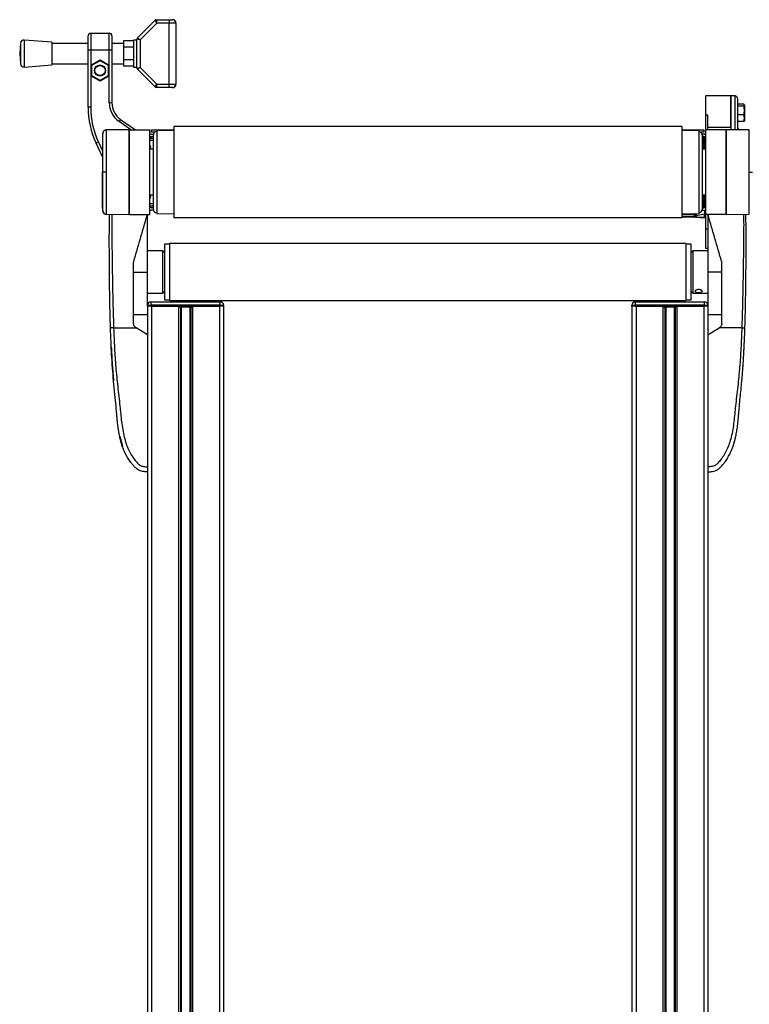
# Model space of a CAD drawing. Header units: millimetres. Extents: x 0 to 420, y 0 to 297.
# Tile 96 of 98: x 298 to 319, y 212 to 240. Entities that reach past the tile are written whole.
import ezdxf

# ---------------------------------------------------------------- set-up
doc = ezdxf.new("R2010")
doc.units = ezdxf.units.MM
doc.layers.add('QUOTE', color=174, linetype='Continuous')
doc.styles.add('SLDTEXTSTYLE3', font='TXT', dxfattribs={"width": 0.75})
doc.dimstyles.new('SLDDIMSTYLE2', dxfattribs={"dimtxt": 3, "dimasz": 3, "dimexe": 0, "dimexo": 0.0625, "dimgap": 0.75, "dimtad": 1, "dimlfac": 21.190584, "dimrnd": 1e-09, "dimzin": 12, "dimdsep": 46, "dimtxsty": 'SLDTEXTSTYLE3', "dimsah": 1, "dimcen": 0.09, "dimadec": 0, "dimazin": 3, "dimtfac": 1, "dimtdec": 3, "dimtofl": 0, "dimtmove": 0, "dimatfit": 3, "dimfxl": 0, "dimfrac": 2, "dimtolj": 1, "dimtzin": 12, "dimarcsym": 0})

# ---------------------------------------------------------------- blocks, each defined once
blk = doc.blocks.new('_D_2')
at = {"layer": 'QUOTE'}
for p, q in [((319.345, 236.964), (330.7, 236.964)), ((328.7, 194.063), (328.7, 236.964)), ((324.988, 194.063), (330.7, 194.063))]:
    blk.add_line(p, q, dxfattribs=at)
for points in [[(328.7, 236.964), (328.2, 233.964), (329.2, 233.964)], [(328.7, 194.063), (329.2, 197.063), (328.2, 197.063)]]:
    blk.add_solid(points, dxfattribs=at)
at = {"layer": 'QUOTE', "insert": (324.833, 210.526), "char_height": 3, "attachment_point": 1, "rotation": 90, "style": 'SLDTEXTSTYLE3'}
blk.add_mtext('909,1', dxfattribs=at)

msp = doc.modelspace()

# ---------------------------------------------------------------- linework, layer by layer
at = {"color": 7, "linetype": 'Continuous', "lineweight": 25}
for p, q in [((301.4695, 239.4318), (301.96096, 239.92325)), ((302.01388, 239.84269), (301.55006, 239.37888)), ((302.01388, 239.84269), (301.96096, 239.92325)), ((301.99433, 239.93707), (302.01388, 239.84269)), ((301.99433, 239.93707), (302.35231, 239.93707)), ((302.35231, 239.84269), (302.01388, 239.84269)), ((302.35231, 239.93707), (302.35231, 239.84269)), ((302.35231, 239.93707), (302.44669, 239.93707)), ((302.35231, 238.14382), (302.35231, 239.84269)), ((302.54107, 239.84269), (302.35231, 239.84269)), ((302.49388, 239.93707), (302.44669, 239.93707)), ((302.54107, 239.88988), (302.49388, 239.93707)), ((302.54107, 239.84269), (302.54107, 239.88988)), ((302.54107, 239.84269), (302.54107, 238.14382)), ((300.16786, 239.55955), (300.16786, 239.08764)), ((300.16786, 239.55955), (300.68696, 239.55955)), ((300.68696, 239.08764), (300.68696, 239.55955)), ((298.21142, 239.28386), (298.18925, 238.99326)), ((298.21142, 239.28386), (298.21142, 238.70266)), ((299.08587, 239.3118), (298.31271, 239.37078)), ((298.31271, 239.37078), (298.31271, 238.61573)), ((299.08587, 239.3118), (299.08587, 238.67472)), ((300.09708, 239.2764), (299.08587, 239.2764)), ((300.09708, 239.08764), (300.09708, 239.48876)), ((300.75775, 239.48876), (300.75775, 239.08764)), ((301.07816, 239.2764), (300.75775, 239.2764)), ((301.3613, 239.34745), (301.07816, 239.34745)), ((301.07816, 239.34745), (301.07816, 239.17036)), ((301.45568, 239.37078), (301.3613, 239.37078)), ((301.3613, 239.37078), (301.3613, 238.61573)), ((301.55006, 239.37888), (301.45568, 239.39843)), ((301.45568, 238.58809), (301.45568, 239.39843)), ((301.4695, 239.4318), (301.55006, 239.37888)), ((301.55006, 239.37888), (301.55006, 238.60764)), ((298.18925, 238.99326), (298.21142, 238.70266)), ((300.09708, 237.49561), (300.09708, 239.08764)), ((300.16786, 239.08764), (300.09708, 239.08764)), ((300.16786, 239.08764), (300.16786, 238.6712)), ((300.68696, 239.08764), (300.16786, 239.08764)), ((300.68696, 238.6712), (300.68696, 239.08764)), ((300.75775, 239.08764), (300.68696, 239.08764)), ((300.75775, 239.08764), (300.75775, 237.62242)), ((301.3613, 239.17036), (301.07816, 239.17036)), ((301.07816, 239.17036), (301.07816, 238.81616)), ((299.08587, 238.71011), (300.09708, 238.71011)), ((300.16786, 238.6712), (300.42741, 238.82105)), ((300.42741, 238.79381), (300.19146, 238.65758)), ((300.42741, 238.82105), (300.42741, 238.79381)), ((300.42741, 238.82105), (300.68696, 238.6712)), ((300.66337, 238.65758), (300.42741, 238.79381)), ((300.75775, 238.71011), (301.07816, 238.71011)), ((301.3613, 238.81616), (301.07816, 238.81616)), ((301.07816, 238.81616), (301.07816, 238.63907)), ((298.31271, 238.61573), (299.08587, 238.67472)), ((300.16786, 238.6712), (300.19146, 238.65758)), ((300.16786, 238.6712), (300.16786, 238.3715)), ((300.19146, 238.65758), (300.19146, 238.38512)), ((300.68696, 238.6712), (300.66337, 238.65758)), ((300.66337, 238.38512), (300.66337, 238.65758)), ((300.68696, 238.3715), (300.68696, 238.6712)), ((301.3613, 238.63907), (301.07816, 238.63907)), ((301.3613, 238.61573), (301.45568, 238.61573)), ((301.45568, 238.58809), (301.55006, 238.60764)), ((301.55006, 238.60764), (301.4695, 238.55472)), ((301.96096, 238.06327), (301.4695, 238.55472)), ((301.55006, 238.60764), (302.01388, 238.14382)), ((300.19146, 238.38512), (300.16786, 238.3715)), ((300.42741, 238.22165), (300.16786, 238.3715)), ((300.16786, 238.3715), (300.16786, 237.49561)), ((300.19146, 238.38512), (300.42741, 238.24889)), ((300.42741, 238.24889), (300.66337, 238.38512)), ((300.68696, 238.3715), (300.42741, 238.22165)), ((300.42741, 238.24889), (300.42741, 238.22165)), ((300.66337, 238.38512), (300.68696, 238.3715)), ((300.68696, 237.62242), (300.68696, 238.3715)), ((301.96096, 238.06327), (302.01388, 238.14382)), ((302.01388, 238.14382), (301.99433, 238.04944)), ((302.35231, 238.04944), (301.99433, 238.04944)), ((302.01388, 238.14382), (302.35231, 238.14382)), ((302.35231, 238.14382), (302.54107, 238.14382)), ((302.35231, 238.04944), (302.35231, 238.14382)), ((302.44669, 238.04944), (302.35231, 238.04944)), ((302.44669, 238.04944), (302.49388, 238.04944)), ((302.49388, 238.04944), (302.54107, 238.09663)), ((302.54107, 238.09663), (302.54107, 238.14382)), ((300.75775, 237.62242), (300.68696, 237.62242)), ((318.00597, 237.81349), (317.29811, 237.81349)), ((317.29811, 237.81349), (317.29811, 237.27273)), ((318.12519, 237.81141), (318.00597, 237.81349)), ((318.00597, 236.94475), (318.00597, 237.81349)), ((318.00597, 237.81349), (318.00597, 236.94475)), ((318.12519, 236.86323), (318.12519, 237.81141)), ((318.19474, 237.74063), (318.19474, 236.86679)), ((300.16786, 237.49561), (300.09708, 237.49561)), ((318.37124, 237.58207), (318.19474, 237.58207)), ((318.37124, 237.52557), (318.19474, 237.52557)), ((318.3835, 237.55382), (318.37124, 237.58207)), ((318.37124, 237.52557), (318.3835, 237.55382)), ((318.3835, 237.55382), (318.3835, 237.40533)), ((318.3835, 237.40533), (318.3835, 237.19309)), ((300.99923, 237.15854), (300.95862, 237.10056)), ((301.28836, 236.86967), (300.95862, 237.10056)), ((300.99923, 237.15854), (301.41178, 236.86967)), ((317.3689, 237.27273), (317.29811, 237.27273)), ((317.29811, 237.27273), (317.29811, 236.86967)), ((317.3689, 236.94475), (317.3689, 237.27273)), ((318.37124, 237.28509), (318.19474, 237.28509)), ((318.37124, 237.1011), (318.19474, 237.1011)), ((318.3835, 237.19309), (318.37124, 237.28509)), ((318.37124, 237.1011), (318.3835, 237.19309)), ((318.3835, 237.12934), (318.37124, 237.1011)), ((318.3835, 237.19309), (318.3835, 237.12391)), ((301.22965, 236.86947), (300.59767, 236.86395)), ((301.22965, 236.86947), (301.22965, 234.51034)), ((301.25325, 236.84608), (301.22965, 236.84649)), ((301.25325, 236.86967), (301.81954, 236.86967)), ((301.25325, 234.51014), (301.25325, 236.86967)), ((301.81954, 234.51014), (301.81954, 236.86967)), ((301.86673, 236.79889), (301.86673, 236.86967)), ((301.86673, 236.86967), (302.10268, 236.86967)), ((301.94587, 236.79889), (301.86673, 236.79889)), ((302.48021, 236.84903), (302.0083, 236.84608)), ((302.0083, 236.84608), (302.0083, 234.53373)), ((302.10268, 236.86967), (302.48021, 236.86967)), ((302.10268, 236.86967), (302.10268, 236.84667)), ((316.63744, 236.96406), (302.48021, 236.96406)), ((302.48021, 236.96406), (302.48021, 234.41575)), ((316.63744, 236.96406), (316.63744, 234.41575)), ((316.63744, 236.86967), (317.01497, 236.86967)), ((317.10935, 236.84608), (316.63744, 236.84903)), ((317.01497, 236.86967), (317.25092, 236.86967)), ((317.01497, 236.84667), (317.01497, 236.86967)), ((317.10935, 236.84608), (317.10935, 234.53373)), ((317.25092, 236.79889), (317.17178, 236.79889)), ((317.25092, 236.86967), (317.25092, 236.79889)), ((317.8644, 236.86967), (317.29811, 236.86967)), ((317.29811, 236.86967), (317.29811, 234.51014)), ((317.3689, 236.94475), (318.00597, 236.94475)), ((317.3689, 236.86967), (317.3689, 236.94475)), ((317.8644, 236.86967), (317.8644, 234.51014)), ((317.888, 236.84649), (317.8644, 236.84608)), ((318.51998, 236.86395), (317.888, 236.86947)), ((317.888, 234.51034), (317.888, 236.86947)), ((318.00597, 236.94475), (318.00597, 236.86427)), ((300.3823, 236.52834), (300.31815, 236.49842)), ((300.3823, 236.52834), (300.4982, 236.2798)), ((301.91392, 236.56787), (301.81954, 236.56869)), ((301.81989, 236.63947), (301.91392, 236.63865)), ((301.86673, 236.7517), (301.91692, 236.7517)), ((301.86673, 236.68091), (301.91392, 236.68091)), ((301.91392, 235.6899), (301.91392, 236.7281)), ((317.25092, 236.7517), (317.20073, 236.7517)), ((317.20373, 236.7281), (317.20373, 235.6899)), ((317.25092, 236.68091), (317.20373, 236.68091)), ((317.20373, 236.67943), (317.23594, 236.68027)), ((317.20373, 236.65583), (317.23615, 236.65668)), ((317.23615, 236.61002), (317.20373, 236.60917)), ((317.23615, 236.32698), (317.23615, 236.61002)), ((317.26036, 236.63309), (317.26036, 236.32698)), ((317.27924, 236.63309), (317.26036, 236.63309)), ((317.26294, 236.75108), (317.2741, 236.75128)), ((317.2741, 236.66247), (317.2741, 236.67482)), ((317.27924, 236.63309), (317.27924, 236.40673)), ((300.4982, 236.1123), (300.31815, 236.49842)), ((301.91392, 236.32698), (301.81954, 236.32698)), ((317.29811, 236.32698), (317.20373, 236.32698)), ((317.27924, 236.36049), (317.27924, 236.32698)), ((300.50469, 235.6899), (300.4982, 235.6899)), ((301.91392, 234.65171), (301.91392, 235.6899)), ((317.20373, 235.6899), (317.20373, 234.65171)), ((301.81954, 235.05283), (301.91392, 235.05283)), ((317.20373, 235.05283), (317.29811, 235.05283)), ((317.23615, 234.76979), (317.23615, 235.05283)), ((317.26036, 235.05283), (317.26036, 234.74672)), ((317.27924, 235.05283), (317.27924, 235.01932)), ((317.27924, 234.97308), (317.27924, 234.74672)), ((301.81954, 234.81112), (301.91392, 234.81194)), ((301.91392, 234.74116), (301.81989, 234.74034)), ((301.91392, 234.6989), (301.86673, 234.6989)), ((301.91692, 234.62811), (301.86673, 234.62811)), ((317.20049, 234.62718), (317.20495, 234.62811)), ((317.20073, 234.62811), (317.25092, 234.62811)), ((317.20373, 234.77064), (317.23615, 234.76979)), ((317.23615, 234.72313), (317.20373, 234.72398)), ((317.23594, 234.69954), (317.20373, 234.70038)), ((317.20373, 234.6989), (317.25092, 234.6989)), ((317.26036, 234.74672), (317.27924, 234.74672)), ((317.2741, 234.70499), (317.2741, 234.71733)), ((300.59767, 234.51586), (301.22965, 234.51034)), ((301.22965, 234.53332), (301.25325, 234.53373)), ((301.25325, 234.51014), (301.81954, 234.51014)), ((301.73942, 234.47794), (301.74399, 234.51014)), ((301.74875, 232.90565), (301.74875, 234.51014)), ((302.0083, 234.53373), (302.48021, 234.53078)), ((316.63744, 234.41575), (302.48021, 234.41575)), ((316.63744, 234.53078), (317.10935, 234.53373)), ((316.63744, 234.5177), (316.99096, 234.52387)), ((316.99096, 234.50514), (316.63744, 234.49897)), ((316.63744, 234.47234), (316.99096, 234.46617)), ((317.2741, 234.42539), (316.63744, 234.4365)), ((316.99096, 234.46617), (316.99096, 234.50514)), ((317.01497, 234.50028), (317.01497, 234.4894)), ((317.01497, 234.4894), (317.01497, 234.45689)), ((317.27534, 234.52051), (317.03774, 234.47093)), ((317.03774, 234.47093), (317.03774, 234.46275)), ((317.2741, 234.42664), (317.27534, 234.42665)), ((317.27534, 234.42665), (317.27534, 234.52051)), ((317.8644, 234.51014), (317.29811, 234.51014)), ((317.29811, 234.51014), (317.29811, 234.10708)), ((317.3689, 234.51014), (317.3689, 232.90565)), ((317.37366, 234.51014), (317.37823, 234.47794)), ((317.8644, 234.53373), (317.888, 234.53332)), ((317.888, 234.51034), (318.51998, 234.51586)), ((317.29811, 234.10708), (317.29811, 233.56632)), ((317.29811, 234.10708), (317.3689, 234.10708)), ((302.17347, 233.49553), (301.74875, 233.49553)), ((302.22066, 233.44834), (302.17347, 233.49553)), ((302.17347, 232.66313), (302.17347, 233.49553)), ((302.36223, 233.6843), (302.22066, 233.6843)), ((302.22066, 233.6843), (302.22066, 232.127)), ((316.75542, 233.70081), (302.36223, 233.70081)), ((302.36223, 233.70081), (302.36223, 232.11048)), ((316.75542, 233.70081), (316.75542, 232.11048)), ((316.89699, 233.6843), (316.75542, 233.6843)), ((316.89699, 232.60739), (316.89699, 233.6843)), ((316.94418, 233.49553), (316.89699, 233.44834)), ((317.3689, 233.49553), (316.94418, 233.49553)), ((316.94418, 233.49553), (316.94418, 232.31576)), ((317.29811, 233.56632), (317.3689, 233.56632)), ((301.3625, 233.1581), (301.3681, 233.19753)), ((317.74955, 233.19753), (317.75515, 233.1581)), ((301.3625, 232.90565), (301.74875, 232.90565)), ((301.74875, 231.98071), (301.74875, 232.90565)), ((317.3689, 232.90565), (317.3689, 231.98071)), ((317.75515, 232.90565), (317.3689, 232.90565)), ((302.17347, 232.31576), (302.17347, 232.66313)), ((316.89699, 232.127), (316.89699, 232.60739)), ((301.74875, 232.31576), (302.17347, 232.31576)), ((302.17347, 232.31576), (302.22066, 232.36296)), ((302.22066, 232.127), (302.36223, 232.127)), ((316.75542, 232.127), (316.89699, 232.127)), ((316.89699, 232.36296), (316.94418, 232.31576)), ((316.94418, 232.31576), (317.3689, 232.31576)), ((301.74875, 231.98071), (301.84313, 231.98071)), ((301.74875, 231.95711), (301.74875, 231.98071)), ((301.74875, 231.95711), (301.74875, 201.75502)), ((301.84313, 231.95711), (301.74875, 231.95711)), ((301.84313, 232.07509), (301.84313, 231.98071)), ((301.84313, 232.07509), (303.77796, 232.07509)), ((301.84313, 231.98071), (301.84313, 231.95711)), ((303.77796, 231.98071), (301.84313, 231.98071)), ((301.84313, 231.95711), (303.77796, 231.95711)), ((301.86673, 231.95711), (301.86673, 201.75502)), ((301.86673, 231.95711), (302.6147, 231.95711)), ((302.36223, 232.11048), (316.75542, 232.11048)), ((302.6147, 231.95711), (302.6147, 201.75502)), ((302.66586, 231.93352), (302.66586, 201.75502)), ((302.69295, 231.93352), (302.69295, 201.75502)), ((302.73289, 231.93352), (302.74768, 231.93352)), ((302.75136, 231.93352), (302.75136, 231.95711)), ((302.83819, 231.93352), (302.83819, 231.95711)), ((302.84187, 231.93352), (302.84767, 231.93352)), ((302.92814, 231.93352), (302.92814, 201.75502)), ((302.95523, 231.93352), (302.95523, 201.75502)), ((303.00639, 231.95711), (303.00639, 201.75502)), ((303.00639, 231.95711), (303.75436, 231.95711)), ((303.75436, 231.95711), (303.75436, 201.75502)), ((303.77796, 231.98071), (303.77796, 232.07509)), ((303.77796, 231.95711), (303.77796, 231.98071)), ((303.77796, 231.98071), (303.87234, 231.98071)), ((303.87234, 231.95711), (303.77796, 231.95711)), ((303.87234, 231.98071), (303.87234, 231.95711)), ((303.87234, 231.95711), (303.87234, 201.75502)), ((315.24531, 231.98071), (315.3397, 231.98071)), ((315.24531, 231.95711), (315.24531, 231.98071)), ((315.24531, 231.95711), (315.24531, 201.75502)), ((315.3397, 231.95711), (315.24531, 231.95711)), ((315.3397, 232.07509), (315.3397, 231.98071)), ((315.3397, 232.07509), (317.27452, 232.07509)), ((315.3397, 231.98071), (315.3397, 231.95711)), ((317.27452, 231.98071), (315.3397, 231.98071)), ((315.3397, 231.95711), (317.27452, 231.95711)), ((315.36329, 231.95711), (315.36329, 201.75502)), ((315.36329, 231.95711), (316.11126, 231.95711)), ((316.11126, 231.95711), (316.11126, 201.75502)), ((316.16242, 231.93352), (316.16242, 201.75502)), ((316.18951, 231.93352), (316.18951, 201.75502)), ((316.22945, 231.93352), (316.24424, 231.93352)), ((316.24792, 231.93352), (316.24792, 231.95711)), ((316.33475, 231.93352), (316.33475, 231.95711)), ((316.33843, 231.93352), (316.34423, 231.93352)), ((316.4247, 231.93352), (316.4247, 201.75502)), ((316.45179, 231.93352), (316.45179, 201.75502)), ((316.50295, 231.95711), (317.25092, 231.95711)), ((316.50295, 231.95711), (316.50295, 201.75502)), ((317.25092, 231.95711), (317.25092, 201.75502)), ((317.27452, 231.98071), (317.27452, 232.07509)), ((317.27452, 231.95711), (317.27452, 231.98071)), ((317.27452, 231.98071), (317.3689, 231.98071)), ((317.3689, 231.95711), (317.27452, 231.95711)), ((317.3689, 231.98071), (317.3689, 231.95711)), ((317.3689, 231.95711), (317.3689, 201.75502)), ((301.3625, 231.72588), (301.74875, 231.72588)), ((317.3689, 231.72588), (317.75515, 231.72588)), ((300.806, 231.34835), (301.4349, 231.34835)), ((301.4349, 231.34835), (301.43111, 231.35064)), ((301.74875, 231.15959), (301.4349, 231.34835)), ((317.3689, 231.15959), (317.68275, 231.34835)), ((317.68275, 231.34835), (317.68655, 231.35064)), ((318.31165, 231.34835), (317.68275, 231.34835)), ((301.74875, 231.15959), (301.74875, 227.47871)), ((317.3689, 231.15959), (317.3689, 227.47871)), ((300.74179, 230.80865), (300.7418, 230.80865)), ((318.37049, 230.70482), (318.37578, 230.80865)), ((300.74716, 230.70483), (300.74844, 230.67971)), ((300.75948, 230.47865), (300.79419, 230.00552)), ((318.35675, 230.4606), (318.35817, 230.47866)), ((318.34301, 230.24625), (318.34788, 230.32115)), ((300.97629, 228.32752), (301.0508, 228.05537)), ((318.06674, 228.05215), (318.12269, 228.23944)), ((301.3178, 227.78658), (301.29747, 227.82192))]:
    msp.add_line(p, q, dxfattribs=at)
at = {"color": 7, "linetype": 'Continuous', "lineweight": 25, "flags": 128}
for points in [[(300.59772, 235.68994), (300.58065, 235.68993), (300.56417, 235.68992), (300.54883, 235.68992), (300.53513, 235.68992), (300.52352, 235.68991), (300.5144, 235.68991), (300.50805, 235.68991), (300.50469, 235.6899)], [(318.51993, 235.68987), (318.537, 235.68988), (318.55348, 235.68988), (318.56882, 235.68989), (318.58252, 235.68989), (318.59413, 235.6899), (318.60326, 235.6899), (318.6096, 235.6899), (318.61296, 235.6899)], [(300.74671, 230.70482), (300.74672, 230.70482), (300.74672, 230.70483)], [(318.37093, 230.70484), (318.37093, 230.70483), (318.37094, 230.70483)], [(318.37094, 230.70482), (318.37093, 230.70482), (318.37093, 230.70483)]]:
    msp.add_lwpolyline(points, dxfattribs=at)
at = {"color": 7, "linetype": 'Continuous', "lineweight": 25}
for radius in [0.15337, 0.14157]:
    msp.add_circle((300.42741, 238.52135), radius, dxfattribs=at)
for centre, radius, start, end in [((301.99433, 239.88988), 0.04719, 90, 135), ((302.44669, 239.84269), 0.09438, 0, 90), ((300.16786, 239.48876), 0.07079, 90, 180), ((300.68696, 239.48876), 0.07079, 0, 90), ((298.30553, 239.27668), 0.09438, 85.637086, 175.637086), ((301.50287, 239.39843), 0.04719, 135, 180), ((298.30553, 238.70984), 0.09438, 184.362914, 274.362914), ((301.50287, 238.58809), 0.04719, 180, 225), ((301.99433, 238.09663), 0.04719, 225, 270), ((302.44669, 238.14382), 0.09438, 270, 0), ((301.32404, 237.62242), 0.63708, 180, 235), ((301.32404, 237.62242), 0.56629, 180, 235), ((318.12395, 237.74063), 0.07079, 0, 89), ((302.45661, 237.49561), 2.35954, 180, 205), ((302.45661, 237.49561), 2.28875, 180, 205), ((302.0083, 236.7281), 0.09438, 90, 180), ((317.10935, 236.7281), 0.09438, 0, 90), ((318.26552, 236.93594), 0.07079, 180, 259.753075), ((301.86673, 236.63372), 0.11798, 90, 113.578178), ((301.86673, 236.63372), 0.04719, 90, 180), ((317.27871, 236.63335), 0.04854, 151.27083, 208.72917), ((317.23718, 236.63309), 0.04719, 38.505574, 91.5), ((316.898, 236.66552), 0.33826, 358.501931, 2.498145), ((317.23676, 236.63309), 0.0236, 0, 91.5), ((317.237, 236.63336), 0.02336, 267.897265, 359.338363), ((317.25092, 236.63372), 0.11798, 66.421822, 90), ((317.25092, 236.63372), 0.04719, 0, 90), ((316.9251, 237.09146), 0.55302, 306.652263, 309.13059), ((317.28806, 236.74939), 0.01409, 172.280996, 179.853342), ((317.27452, 236.72769), 0.0236, 46.307151, 91), ((301.78415, 236.38361), 0.05899, 306.869898, 53.130102), ((317.33351, 236.38361), 0.05899, 126.869898, 233.130102), ((301.78415, 234.9962), 0.05899, 306.869898, 53.130102), ((317.33351, 234.9962), 0.05899, 126.869898, 233.130102), ((300.59837, 234.61491), 0.09426, 186.179486, 269.585698), ((301.86673, 234.74609), 0.04719, 180, 270), ((301.86673, 234.74609), 0.11798, 246.421822, 270), ((302.0083, 234.65171), 0.09438, 180, 270), ((317.10935, 234.65171), 0.09438, 270, 0), ((317.27871, 234.74646), 0.04854, 151.27083, 208.72917), ((316.898, 234.71428), 0.33826, 357.501855, 1.498069), ((317.23718, 234.74672), 0.04719, 268.5, 321.494426), ((317.237, 234.74645), 0.02336, 0.661637, 92.102735), ((317.23676, 234.74672), 0.0236, 268.5, 0), ((317.25092, 234.74609), 0.04719, 270, 0), ((317.25092, 234.74609), 0.11798, 270, 293.578178), ((316.9251, 234.28835), 0.55302, 50.86941, 53.347737), ((317.01195, 234.51451), 0.02298, 155.95366, 204.04634), ((316.90042, 234.53008), 0.09075, 356.077094, 1.837525), ((316.99137, 234.50028), 0.0236, 25.929341, 91), ((316.99154, 234.48959), 0.02343, 268.575283, 359.547871), ((316.85955, 234.57534), 0.14827, 339.269697, 343.429863), ((316.99137, 234.50028), 0.0236, 0, 25.929341), ((317.03258, 234.46948), 0.03548, 81.082524, 119.761892), ((317.03257, 234.44383), 0.02759, 79.201074, 129.646636), ((317.03257, 234.43565), 0.02759, 79.201074, 129.646636), ((317.27452, 234.44898), 0.0236, 269, 0), ((317.28051, 234.54761), 0.02759, 259.201074, 309.646636), ((301.84313, 231.98071), 0.09438, 90, 180), ((303.77796, 231.98071), 0.09438, 0, 90), ((315.3397, 231.98071), 0.09438, 90, 180), ((317.27452, 231.98071), 0.09438, 0, 90)]:
    msp.add_arc(centre, radius, start, end, dxfattribs=at)
for centre, major_axis, ratio, start_param, end_param in [((317.27452, 234.64091), (-0.00482, 0.48107), 0.00082193, 1.59255895, 1.82376246), ((316.99137, 236.79022), (0.00041, 2.35989), 0.00001526, 2.96708612, 3.09656734), ((333.48127, 236.50239), (57.92445, -0.42546), 0.03946155, 4.42463256, 4.42909478), ((317.03856, 234.59167), (0.00482, 0.48308), 0.0008151, 4.45976438, 4.53102055), ((317.27452, 236.78528), (0.00041, 2.35989), 0.00001526, 3.10907241, 3.14159239)]:
    msp.add_ellipse(centre, major_axis=major_axis, ratio=ratio, start_param=start_param, end_param=end_param, dxfattribs=at)
for points, knots in [([(318.3835, 237.40533), (318.38137, 237.44351), (318.37912, 237.48383), (318.37163, 237.52347), (318.37124, 237.52557)], [0, 0, 0, 0, 0.9470257, 1, 1, 1, 1]), ([(318.37124, 237.28509), (318.37275, 237.29327), (318.38007, 237.33297), (318.38198, 237.37331), (318.3835, 237.40533)], [0, 0, 0, 0, 0.20618569, 1, 1, 1, 1]), ([(300.59725, 236.86329), (300.58638, 236.86232), (300.56612, 236.8605), (300.54146, 236.84605), (300.52451, 236.82942), (300.51393, 236.81265), (300.50808, 236.79769), (300.50531, 236.78576), (300.50466, 236.77904), (300.5044, 236.77638)], [0, 0, 0, 0, 0.23161094, 0.43175805, 0.59816768, 0.7386349, 0.85377264, 0.94214638, 1, 1, 1, 1]), ([(300.5977, 236.86065), (300.5977, 236.8614), (300.59771, 236.86388), (300.5977, 236.83814), (300.59767, 236.78161), (300.59775, 236.69106), (300.59768, 236.57164), (300.5977, 236.42824), (300.59773, 236.26252), (300.59768, 236.08212), (300.59768, 235.8889), (300.59771, 235.75688), (300.59772, 235.68994)], [0, 0, 0, 0, 0.04254763, 0.14094275, 0.24679549, 0.35571793, 0.46156949, 0.57049069, 0.67634193, 0.78526289, 0.8910974, 1, 1, 1, 1]), ([(318.51993, 235.68987), (318.51995, 235.75494), (318.51997, 235.88696), (318.51998, 236.07856), (318.51992, 236.26082), (318.51995, 236.4253), (318.51997, 236.57034), (318.5199, 236.68907), (318.51998, 236.78087), (318.51995, 236.83743), (318.51994, 236.86367), (318.51995, 236.86125), (318.51995, 236.86048)], [0, 0, 0, 0, 0.1058464, 0.21476226, 0.32060969, 0.42952668, 0.53537443, 0.64429166, 0.75014055, 0.85905906, 0.95517315, 1, 1, 1, 1]), ([(300.50478, 236.78062), (300.5034, 236.76681), (300.50064, 236.7392), (300.49901, 236.71152), (300.4982, 236.69769)], [0, 0, 0, 0, 0.50056851, 1, 1, 1, 1]), ([(300.4982, 236.69226), (300.4982, 236.69316), (300.4982, 236.69571), (300.4982, 236.65281), (300.4982, 236.56676), (300.4982, 236.44237), (300.4982, 236.28467), (300.4982, 236.10161), (300.4982, 235.90043), (300.4982, 235.76002), (300.4982, 235.6899)], [0, 0, 0, 0, 0.07180829, 0.20466384, 0.33672462, 0.46947832, 0.6020078, 0.7343695, 0.86733844, 1, 1, 1, 1]), ([(300.50469, 235.6899), (300.50469, 235.75116), (300.5047, 235.87366), (300.50464, 236.0523), (300.50469, 236.22046), (300.50467, 236.37386), (300.50467, 236.50748), (300.50471, 236.61827), (300.50467, 236.70259), (300.50467, 236.75535), (300.50469, 236.77927), (300.50467, 236.77706), (300.50467, 236.77638)], [0, 0, 0, 0, 0.10740972, 0.21482222, 0.32223596, 0.42964854, 0.53707435, 0.64449857, 0.75192392, 0.85935037, 0.95662987, 1, 1, 1, 1]), ([(317.2741, 236.66247), (317.27558, 236.65791), (317.27867, 236.64836), (317.27904, 236.63833), (317.27924, 236.63309)], [0, 0, 0, 0, 0.47852581, 1, 1, 1, 1]), ([(300.4982, 234.68755), (300.4982, 234.68665), (300.4982, 234.6841), (300.4982, 234.727), (300.4982, 234.81305), (300.4982, 234.93744), (300.4982, 235.09514), (300.4982, 235.2782), (300.4982, 235.47938), (300.4982, 235.61978), (300.4982, 235.6899)], [0, 0, 0, 0, 0.07182898, 0.20468157, 0.3367394, 0.46949014, 0.60201668, 0.73437542, 0.8673414, 1, 1, 1, 1]), ([(300.50467, 234.60346), (300.50467, 234.60273), (300.50469, 234.60044), (300.50467, 234.62442), (300.50467, 234.67723), (300.50471, 234.76153), (300.50467, 234.87233), (300.50467, 235.00595), (300.50469, 235.15935), (300.50464, 235.32751), (300.5047, 235.50615), (300.50469, 235.62865), (300.50469, 235.6899)], [0, 0, 0, 0, 0.045196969, 0.142290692, 0.249511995, 0.356732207, 0.463951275, 0.571171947, 0.678379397, 0.785588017, 0.892795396, 1, 1, 1, 1]), ([(300.59772, 235.68994), (300.59771, 235.62487), (300.59768, 235.49285), (300.59768, 235.30125), (300.59773, 235.11899), (300.5977, 234.95451), (300.59768, 234.80946), (300.59775, 234.69074), (300.59767, 234.59894), (300.5977, 234.54238), (300.59771, 234.51614), (300.5977, 234.51856), (300.5977, 234.51933)], [0, 0, 0, 0, 0.1058464, 0.21476226, 0.32060969, 0.42952668, 0.53537443, 0.64429166, 0.75014055, 0.85905906, 0.95517315, 1, 1, 1, 1]), ([(318.51995, 234.51915), (318.51995, 234.51841), (318.51994, 234.51593), (318.51995, 234.54167), (318.51998, 234.5982), (318.5199, 234.68874), (318.51997, 234.80817), (318.51995, 234.95157), (318.51992, 235.11729), (318.51998, 235.29769), (318.51997, 235.49091), (318.51995, 235.62292), (318.51993, 235.68987)], [0, 0, 0, 0, 0.04254763, 0.14094275, 0.24679549, 0.35571793, 0.46156949, 0.57049069, 0.67634193, 0.78526289, 0.8910974, 1, 1, 1, 1]), ([(300.4982, 234.68211), (300.49901, 234.66829), (300.50064, 234.64061), (300.5034, 234.613), (300.50478, 234.59919)], [0, 0, 0, 0, 0.49937363, 1, 1, 1, 1]), ([(300.50442, 234.60344), (300.50447, 234.60262), (300.50474, 234.59879), (300.50695, 234.58455), (300.51589, 234.56067), (300.5382, 234.53515), (300.56728, 234.51863), (300.588, 234.51739), (300.59737, 234.51683)], [0, 0, 0, 0, 0.01847736, 0.08582144, 0.30546512, 0.55831355, 0.80021053, 1, 1, 1, 1]), ([(317.27924, 234.74672), (317.27904, 234.74147), (317.27867, 234.73144), (317.27558, 234.72189), (317.2741, 234.71733)], [0, 0, 0, 0, 0.52281345, 1, 1, 1, 1]), ([(300.7199, 231.34522), (300.71428, 231.53716), (300.70305, 231.92097), (300.69396, 232.49396), (300.68918, 232.99785), (300.68724, 233.43433), (300.68689, 233.70958), (300.68701, 233.88963), (300.68718, 233.97223), (300.68749, 234.05187), (300.68794, 234.12977), (300.6886, 234.21044), (300.68959, 234.29719), (300.69108, 234.39937), (300.69269, 234.47266), (300.69362, 234.51502)], [0, 0, 0, 0, 0.17850357, 0.35695215, 0.53510377, 0.65301068, 0.77173491, 0.79846604, 0.82601629, 0.85121573, 0.87519883, 0.90116508, 0.92911145, 0.95902269, 1, 1, 1, 1]), ([(300.758, 234.51446), (300.75712, 234.46642), (300.75263, 234.22079), (300.75805, 233.77728), (300.76467, 233.17744), (300.77469, 232.57173), (300.78718, 231.96117), (300.79973, 231.55258), (300.806, 231.34835)], [0, 0, 0, 0, 0.04641278, 0.23730468, 0.42825619, 0.61903258, 0.80957408, 1, 1, 1, 1]), ([(301.3681, 233.19753), (301.43039, 233.41233), (301.55507, 233.84226), (301.67793, 234.26593), (301.73942, 234.47794)], [0, 0, 0, 0, 0.49959655, 1, 1, 1, 1]), ([(317.01259, 234.5106), (317.01225, 234.51104), (317.01157, 234.51193), (317.00911, 234.51059), (317.00429, 234.50825), (317.00102, 234.50698), (316.99751, 234.50604), (316.99461, 234.50555), (316.99251, 234.50531), (316.99143, 234.5052), (316.99102, 234.50515), (316.99096, 234.50514)], [0, 0, 0, 0, 0.323343, 0.64997238, 0.7362313, 0.82297245, 0.88800526, 0.9381719, 0.97267281, 0.99633828, 1, 1, 1, 1]), ([(316.99096, 234.43272), (316.99257, 234.43279), (316.99683, 234.43296), (317.00363, 234.43566), (317.00993, 234.44115), (317.01418, 234.4486), (317.0147, 234.4541), (317.01497, 234.45689)], [0, 0, 0, 0, 0.1198481, 0.31831407, 0.53286561, 0.76302131, 1, 1, 1, 1]), ([(317.02612, 234.43133), (317.02215, 234.43142), (317.01268, 234.43163), (317.00079, 234.43212), (316.99382, 234.43253), (316.99101, 234.43272), (316.99096, 234.43272)], [0, 0, 0, 0, 0.29198398, 0.69591493, 0.9948299, 1, 1, 1, 1]), ([(317.01043, 234.53311), (317.01011, 234.53261), (317.00842, 234.53001), (317.0064, 234.52589), (317.00481, 234.5216), (317.00483, 234.51987), (317.00519, 234.51941), (317.00527, 234.51935), (317.00529, 234.51933)], [0, 0, 0, 0, 0.06839002, 0.3543778, 0.64067272, 0.93204868, 0.98722964, 1, 1, 1, 1]), ([(317.03774, 234.46275), (317.03725, 234.45716), (317.03625, 234.44572), (317.02955, 234.4362), (317.02612, 234.43133)], [0, 0, 0, 0, 0.48856925, 1, 1, 1, 1]), ([(317.02733, 234.53322), (317.02752, 234.53306), (317.03167, 234.52962), (317.03644, 234.51953), (317.03754, 234.50952), (317.03808, 234.50453)], [0, 0, 0, 0, 0.02409936, 0.51323517, 1, 1, 1, 1]), ([(317.27534, 234.42665), (317.27763, 234.42692), (317.28219, 234.42746), (317.28822, 234.43057), (317.29331, 234.43516), (317.29711, 234.44163), (317.2981, 234.44681), (317.29811, 234.44965), (317.29811, 234.44971)], [0, 0, 0, 0, 0.16794276, 0.33530291, 0.51644874, 0.7333953, 0.99473785, 1, 1, 1, 1]), ([(317.74955, 233.19753), (317.68726, 233.41233), (317.56258, 233.84226), (317.43972, 234.26593), (317.37823, 234.47794)], [0, 0, 0, 0, 0.49959655, 1, 1, 1, 1]), ([(318.35965, 234.51446), (318.36053, 234.46642), (318.36502, 234.22079), (318.3596, 233.77728), (318.35298, 233.17744), (318.34296, 232.57173), (318.33047, 231.96117), (318.31792, 231.55258), (318.31165, 231.34835)], [0, 0, 0, 0, 0.04641278, 0.23730468, 0.42825619, 0.61903258, 0.80957408, 1, 1, 1, 1]), ([(318.39775, 231.34522), (318.40195, 231.48368), (318.41053, 231.76664), (318.41905, 232.19675), (318.42513, 232.63073), (318.42835, 233.00767), (318.42998, 233.32866), (318.43063, 233.58489), (318.43077, 233.83946), (318.43026, 234.10257), (318.42798, 234.31909), (318.42534, 234.46095), (318.42429, 234.50332), (318.42401, 234.51502)], [0, 0, 0, 0, 0.12877829, 0.26319364, 0.40094196, 0.53511692, 0.61863571, 0.70566233, 0.77953251, 0.8627463, 0.95902403, 0.98868437, 1, 1, 1, 1]), ([(301.3625, 231.47196), (301.3625, 231.61268), (301.3625, 231.89445), (301.3625, 232.31679), (301.3625, 232.73869), (301.3625, 233.01821), (301.3625, 233.1581)], [0, 0, 0, 0, 0.24865667, 0.49787981, 0.74870525, 1, 1, 1, 1]), ([(317.75515, 231.47196), (317.75515, 231.61268), (317.75515, 231.89445), (317.75515, 232.31679), (317.75515, 232.73869), (317.75515, 233.01821), (317.75515, 233.1581)], [0, 0, 0, 0, 0.24865667, 0.49787981, 0.74870525, 1, 1, 1, 1]), ([(317.01025, 232.36792), (317.01133, 232.37264), (317.01349, 232.38207), (317.03031, 232.39656), (317.05519, 232.40854), (317.08651, 232.41589), (317.12026, 232.41703), (317.15258, 232.41184), (317.18013, 232.40141), (317.19996, 232.38757), (317.20961, 232.37273), (317.20797, 232.35913), (317.19545, 232.34819), (317.17337, 232.34043), (317.14397, 232.33588), (317.11063, 232.33435), (317.07738, 232.33566), (317.04772, 232.33989), (317.02494, 232.34737), (317.01218, 232.35708), (317.01082, 232.36474), (317.01025, 232.36792)], [0, 0, 0, 0, 0.05317688, 0.10633615, 0.15995495, 0.21390305, 0.2673428, 0.3202276, 0.37337634, 0.42719221, 0.4810472, 0.53425887, 0.58714955, 0.64051842, 0.69444472, 0.74813707, 0.80115093, 0.8541076, 0.90770795, 0.96165812, 1, 1, 1, 1]), ([(302.61861, 231.93352), (302.62575, 231.93352), (302.64538, 231.93352), (302.69267, 231.93352), (302.73127, 231.93352), (302.75136, 231.93352)], [0, 0, 0, 0, 0.21495108, 0.59130193, 1, 1, 1, 1]), ([(302.75136, 231.93352), (302.76762, 231.93352), (302.79662, 231.93352), (302.8255, 231.93352), (302.83819, 231.93352)], [0, 0, 0, 0, 0.56060879, 1, 1, 1, 1]), ([(302.83819, 231.93352), (302.86223, 231.93352), (302.9084, 231.93352), (302.96215, 231.93352), (302.99786, 231.93352), (303.00809, 231.93352), (303.01336, 231.93352)], [0, 0, 0, 0, 0.29393521, 0.56456169, 0.77573173, 1, 1, 1, 1]), ([(316.11517, 231.93352), (316.12231, 231.93352), (316.14194, 231.93352), (316.18923, 231.93352), (316.22783, 231.93352), (316.24792, 231.93352)], [0, 0, 0, 0, 0.21495108, 0.59130193, 1, 1, 1, 1]), ([(316.24792, 231.93352), (316.26418, 231.93352), (316.29318, 231.93352), (316.32206, 231.93352), (316.33475, 231.93352)], [0, 0, 0, 0, 0.56060879, 1, 1, 1, 1]), ([(316.33475, 231.93352), (316.35879, 231.93352), (316.40496, 231.93352), (316.45871, 231.93352), (316.49442, 231.93352), (316.50465, 231.93352), (316.50992, 231.93352)], [0, 0, 0, 0, 0.29393521, 0.56456169, 0.77573173, 1, 1, 1, 1]), ([(300.806, 231.34835), (300.79489, 231.34798), (300.77186, 231.3472), (300.74312, 231.34618), (300.72351, 231.34544), (300.72108, 231.3453), (300.7199, 231.34522)], [0, 0, 0, 0, 0.2412013, 0.5, 0.7587987, 1, 1, 1, 1]), ([(301.74875, 227.33714), (301.70342, 227.33907), (301.63446, 227.342), (301.54519, 227.36814), (301.47252, 227.40348), (301.40384, 227.4597), (301.34136, 227.53033), (301.27507, 227.61266), (301.20733, 227.7117), (301.14052, 227.83038), (301.08284, 227.9572), (301.01834, 228.1355), (300.98086, 228.28826), (300.95815, 228.40917), (300.95099, 228.45022), (300.9442, 228.49213), (300.93777, 228.53491), (300.93169, 228.57856), (300.92492, 228.63087), (300.916, 228.70642), (300.9081, 228.78315), (300.90137, 228.85455), (300.8966, 228.90738), (300.89157, 228.96522), (300.88621, 229.02803), (300.88042, 229.0958), (300.86682, 229.25107), (300.84027, 229.50734), (300.80466, 229.8617), (300.77463, 230.23325), (300.75167, 230.59893), (300.73332, 230.97049), (300.7245, 231.21686), (300.7199, 231.34522)], [0, 0, 0, 0, 0.03096006, 0.04709354, 0.06332994, 0.08597926, 0.10726534, 0.12783892, 0.15830543, 0.18925247, 0.22090934, 0.25349607, 0.31882561, 0.32814182, 0.33763883, 0.34731782, 0.35717968, 0.36722499, 0.37745397, 0.3932487, 0.41925357, 0.43020306, 0.44229541, 0.45552982, 0.46990329, 0.48541007, 0.50204113, 0.57649945, 0.66160129, 0.74559685, 0.83140418, 0.9121632, 1, 1, 1, 1]), ([(300.806, 231.34835), (300.81336, 231.16058), (300.82762, 230.79686), (300.86499, 230.25236), (300.91763, 229.71419), (300.97162, 229.27984), (301.00409, 228.95308), (301.0265, 228.73405), (301.05703, 228.51761), (301.09821, 228.31234), (301.15079, 228.12653), (301.21628, 227.96125), (301.29491, 227.81138), (301.38177, 227.68543), (301.45563, 227.59673), (301.51042, 227.54425), (301.55017, 227.51588), (301.59295, 227.49745), (301.65893, 227.48048), (301.71202, 227.47944), (301.74875, 227.47871)], [0, 0, 0, 0, 0.1345803, 0.26068914, 0.39082578, 0.52181644, 0.5741497, 0.62601194, 0.67949707, 0.73064361, 0.77586761, 0.81764306, 0.85781887, 0.89689395, 0.92715545, 0.94043218, 0.95125664, 0.96201285, 0.97370949, 1, 1, 1, 1]), ([(301.43111, 231.35064), (301.41835, 231.36017), (301.39284, 231.37923), (301.36771, 231.42267), (301.36427, 231.45526), (301.3625, 231.47196)], [0, 0, 0, 0, 0.32777673, 0.65559959, 1, 1, 1, 1]), ([(318.31165, 231.34835), (318.30429, 231.16058), (318.29004, 230.79686), (318.25266, 230.25236), (318.20002, 229.71419), (318.14603, 229.27984), (318.11356, 228.95308), (318.09115, 228.73405), (318.06062, 228.51761), (318.01944, 228.31234), (317.96686, 228.12653), (317.90137, 227.96125), (317.82274, 227.81138), (317.73588, 227.68543), (317.66202, 227.59673), (317.60723, 227.54425), (317.56748, 227.51588), (317.5247, 227.49745), (317.45872, 227.48048), (317.40564, 227.47944), (317.3689, 227.47871)], [0, 0, 0, 0, 0.1345803, 0.26068914, 0.39082578, 0.52181644, 0.5741497, 0.62601194, 0.67949707, 0.73064361, 0.77586761, 0.81764306, 0.85781887, 0.89689395, 0.92715545, 0.94043218, 0.95125664, 0.96201285, 0.97370949, 1, 1, 1, 1]), ([(317.3689, 227.33714), (317.41254, 227.33894), (317.50413, 227.34273), (317.62006, 227.38547), (317.70903, 227.45463), (317.76636, 227.51888), (317.80765, 227.56913), (317.82654, 227.59372), (317.84545, 227.61879), (317.87212, 227.6559), (317.90881, 227.71204), (317.94327, 227.7702), (317.97547, 227.83039), (318.00542, 227.89259), (318.03313, 227.9568), (318.05862, 228.02302), (318.08451, 228.09872), (318.11148, 228.18989), (318.13917, 228.30279), (318.16523, 228.43596), (318.18838, 228.58975), (318.20826, 228.76418), (318.22577, 228.95888), (318.24358, 229.17453), (318.26627, 229.40206), (318.29058, 229.63632), (318.31315, 229.87167), (318.33322, 230.11063), (318.35042, 230.35023), (318.36466, 230.58379), (318.37604, 230.80248), (318.38455, 230.99129), (318.39065, 231.14406), (318.39476, 231.25644), (318.39689, 231.31982), (318.39775, 231.34522)], [0, 0, 0, 0, 0.02986047, 0.06266095, 0.08242073, 0.10650547, 0.12143626, 0.12695657, 0.12773589, 0.14293112, 0.15821723, 0.17362228, 0.18917505, 0.20490438, 0.2208385, 0.23700443, 0.25342734, 0.27554603, 0.30200675, 0.3328988, 0.36832022, 0.40833927, 0.45294647, 0.50201235, 0.55632687, 0.60932845, 0.66308947, 0.71802302, 0.77332566, 0.82736973, 0.87805173, 0.92309599, 0.95662599, 0.98261795, 1, 1, 1, 1]), ([(317.75515, 231.47196), (317.75357, 231.45616), (317.7504, 231.42458), (317.72619, 231.38062), (317.70005, 231.36085), (317.68655, 231.35064)], [0, 0, 0, 0, 0.32600015, 0.65198214, 1, 1, 1, 1]), ([(318.31165, 231.34835), (318.32276, 231.34798), (318.34579, 231.3472), (318.37453, 231.34618), (318.39414, 231.34544), (318.39657, 231.3453), (318.39775, 231.34522)], [0, 0, 0, 0, 0.2412013, 0.5, 0.7587987, 1, 1, 1, 1]), ([(300.7418, 230.80865), (300.74313, 230.77997), (300.74473, 230.74536), (300.74642, 230.71075), (300.74671, 230.70482)], [0, 0, 0, 0, 0.82861496, 1, 1, 1, 1]), ([(300.74672, 230.70482), (300.74686, 230.70231), (300.74712, 230.69729), (300.74919, 230.65815), (300.75234, 230.60057), (300.75597, 230.53702), (300.75849, 230.49516), (300.75948, 230.47865)], [0, 0, 0, 0, 0.21559171, 0.43122749, 0.64589381, 0.86039202, 1, 1, 1, 1]), ([(300.75266, 230.59703), (300.75366, 230.57681), (300.75949, 230.45979), (300.76778, 230.34292), (300.77464, 230.24625)], [0, 0, 0, 0, 0.17283763, 1, 1, 1, 1]), ([(300.77234, 230.27851), (300.77456, 230.24764), (300.77863, 230.1911), (300.78512, 230.10722), (300.79108, 230.03342), (300.79649, 229.96892), (300.80082, 229.91902), (300.80364, 229.88722), (300.8047, 229.87542), (300.80514, 229.87057)], [0, 0, 0, 0, 0.26928042, 0.4931356, 0.67338446, 0.81354162, 0.92111452, 0.96761567, 1, 1, 1, 1]), ([(318.31543, 229.90454), (318.31727, 229.92523), (318.32226, 229.98133), (318.32653, 230.03435), (318.32922, 230.06782)], [0, 0, 0, 0, 0.36882531, 1, 1, 1, 1]), ([(317.94986, 227.78316), (317.94986, 227.78316), (317.94984, 227.78316), (317.94984, 227.78316), (317.94986, 227.78316), (317.94986, 227.78316)], [0, 0, 0, 0, 0.05646486, 0.55100991, 1, 1, 1, 1]), ([(301.74875, 227.47871), (301.74875, 227.46013), (301.74875, 227.42299), (301.74875, 227.37623), (301.74875, 227.34354), (301.74875, 227.3393), (301.74875, 227.33718)], [0, 0, 0, 0, 0.24994591, 0.49973814, 0.74942403, 1, 1, 1, 1]), ([(317.3689, 227.47871), (317.3689, 227.46013), (317.3689, 227.42299), (317.3689, 227.37623), (317.3689, 227.34354), (317.3689, 227.3393), (317.3689, 227.33718)], [0, 0, 0, 0, 0.24994591, 0.49973814, 0.74942403, 1, 1, 1, 1])]:
    msp.add_open_spline(points, degree=3, knots=knots, dxfattribs=at)

# ---------------------------------------------------------------- dimensions: what is measured, and where the dimension line sits
at = {"layer": 'QUOTE'}
dim = msp.add_linear_dim(base=(328.69995, 236.96406), p1=(322.98752, 194.06293), p2=(317.3453, 236.96406), angle=90, dimstyle='SLDDIMSTYLE2', dxfattribs=at)
dim.commit()
dim.dimension.update_dxf_attribs({"geometry": '_D_2', "text_midpoint": (328.69995, 215.51349), "dimtype": 160})

doc.saveas('drawing.dxf')
